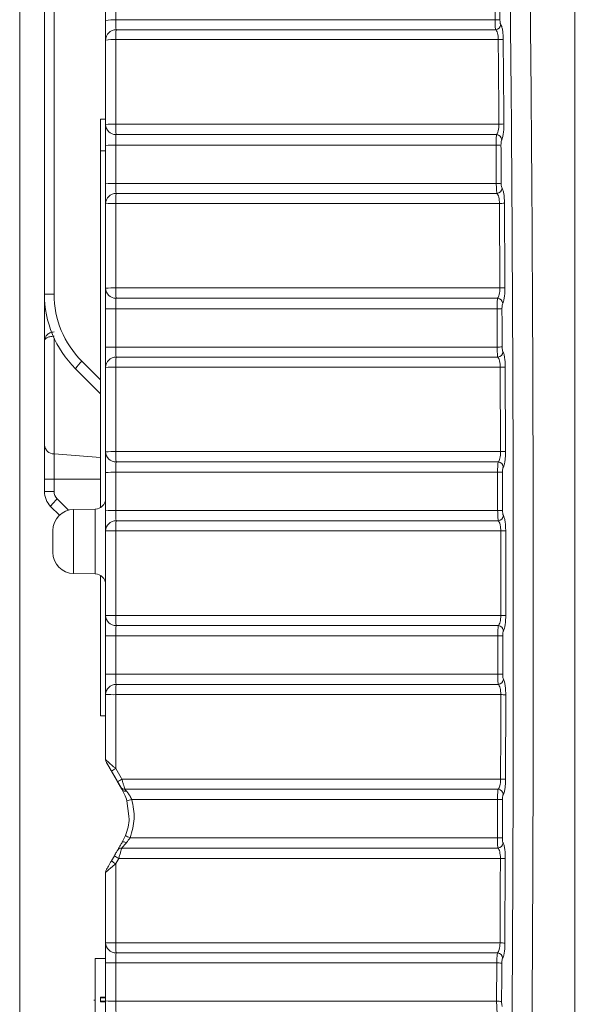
# Model space of a CAD drawing. Header units: millimetres. Extents: x 0 to 594, y 0 to 420.
# Tile 8 of 71: x 69 to 96, y 192 to 239. Entities that reach past the tile are written whole.
import ezdxf

# ---------------------------------------------------------------- set-up
doc = ezdxf.new("R2010")
doc.units = ezdxf.units.MM
doc.styles.add('SLDTEXTSTYLE1', font='TXT', dxfattribs={"width": 0.605})
doc.dimstyles.new('SLDDIMSTYLE4', dxfattribs={"dimtxt": 2.568319, "dimasz": 3.3, "dimexe": 0, "dimexo": 0.0625, "dimgap": 0.64208, "dimtad": 1, "dimdec": 0, "dimlfac": 2, "dimrnd": 1e-09, "dimzin": 12, "dimdsep": 46, "dimtxsty": 'SLDTEXTSTYLE1', "dimsah": 1, "dimcen": 0.09, "dimadec": 0, "dimazin": 3, "dimtfac": 1, "dimtdec": 1, "dimtofl": 0, "dimtmove": 0, "dimatfit": 3, "dimfxl": 0, "dimfrac": 2, "dimtolj": 1, "dimtzin": 12, "dimarcsym": 0})
doc.dimstyles.new('SLDDIMSTYLE5', dxfattribs={"dimtxt": 2.568319, "dimasz": 3.3, "dimexe": 0, "dimexo": 0.0625, "dimgap": 0.64208, "dimtad": 1, "dimdec": 3, "dimlfac": 2, "dimrnd": 1e-09, "dimzin": 12, "dimdsep": 46, "dimtxsty": 'SLDTEXTSTYLE1', "dimsah": 1, "dimcen": 0.09, "dimadec": 0, "dimazin": 3, "dimtfac": 1, "dimtdec": 1, "dimtofl": 0, "dimtmove": 0, "dimatfit": 3, "dimfxl": 0, "dimfrac": 2, "dimtolj": 1, "dimtzin": 12, "dimarcsym": 0})

# ---------------------------------------------------------------- blocks, each defined once
blk = doc.blocks.new('*D21')
at = {"color": 7, "linetype": 'Continuous', "lineweight": 0}
for p, q in [((68.891, 242.221), (68.891, 99.328)), ((139.624, 193.305), (139.624, 99.328)), ((101.073, 104.86), (100.485, 104.86)), ((100.485, 104.86), (100.485, 100.916)), ((107.442, 104.86), (108.03, 104.86)), ((108.03, 104.86), (108.03, 100.916)), ((100.485, 100.916), (101.073, 100.916)), ((108.03, 100.916), (107.442, 100.916)), ((139.624, 100.328), (68.891, 100.328))]:
    blk.add_line(p, q, dxfattribs=at)
for points in [[(68.891, 100.328), (72.191, 99.828), (72.191, 100.828)], [(139.624, 100.328), (136.324, 100.828), (136.324, 99.828)]]:
    blk.add_solid(points, dxfattribs=at)
at = {"color": 7, "linetype": 'Continuous', "lineweight": 0, "char_height": 2.6458, "attachment_point": 1, "style": 'SLDTEXTSTYLE1'}
for s, insert in [('142', (100.142, 108.859, 0.05)), ('5,6', (101.808, 104.326, 0.05))]:
    blk.add_mtext(s, dxfattribs=dict(at, insert=insert))
blk = doc.blocks.new('*D23')
at = {"color": 7, "linetype": 'Continuous', "lineweight": 0}
for p, q in [((127.124, 206.806), (127.124, 114.735)), ((68.891, 141.571), (68.891, 114.735)), ((94.823, 120.267), (94.235, 120.267)), ((94.235, 120.267), (94.235, 116.323)), ((101.192, 120.267), (101.78, 120.267)), ((101.78, 120.267), (101.78, 116.323)), ((94.235, 116.323), (94.823, 116.323)), ((101.78, 116.323), (101.192, 116.323)), ((127.124, 115.735), (68.891, 115.735))]:
    blk.add_line(p, q, dxfattribs=at)
for points in [[(68.891, 115.735), (72.191, 115.235), (72.191, 116.235)], [(127.124, 115.735), (123.824, 116.235), (123.824, 115.235)]]:
    blk.add_solid(points, dxfattribs=at)
at = {"color": 7, "linetype": 'Continuous', "lineweight": 0, "char_height": 2.6458, "attachment_point": 1, "style": 'SLDTEXTSTYLE1'}
for s, insert in [('116,5', (92.422, 124.266, 0.05)), ('4,6', (95.558, 119.733, 0.05))]:
    blk.add_mtext(s, dxfattribs=dict(at, insert=insert))

msp = doc.modelspace()

# ---------------------------------------------------------------- linework, layer by layer
at = {"color": 8, "linetype": 'Continuous', "lineweight": 0}
for p, q in [((95.286, 151.54558), (95.286, 251.20055)), ((70.52709, 241.71797), (70.52709, 225.56313)), ((73.45763, 240.40764), (73.45763, 238.58586)), ((91.49023, 238.58588), (91.47322, 240.40765)), ((91.70868, 240.42028), (91.72568, 238.59774)), ((73.45763, 237.65115), (73.45763, 233.6358)), ((73.45763, 232.63691), (73.45763, 230.81642)), ((73.45763, 229.87141), (73.45763, 225.85607)), ((91.72516, 225.85605), (91.70213, 229.87139)), ((73.45763, 224.86639), (73.45763, 223.0468)), ((70.52709, 223.46978), (70.52709, 217.96875)), ((71.84906, 222.3716), (72.72725, 221.49342)), ((73.45763, 222.09168), (73.45763, 218.07633)), ((91.755, 218.07632), (91.74204, 222.09166)), ((91.97731, 222.09666), (91.99029, 218.07965)), ((70.52709, 217.96875), (72.72725, 217.80508)), ((70.52709, 217.96875), (70.52709, 216.77689)), ((73.45763, 217.09608), (73.45763, 215.27699)), ((91.61541, 215.27699), (91.61185, 217.09609)), ((91.84723, 217.099), (91.85077, 215.27915)), ((72.72725, 216.7769), (70.52709, 216.77689)), ((70.52709, 216.77689), (70.52709, 216.18772)), ((70.67397, 215.83311), (71.2128, 215.29429)), ((71.456, 215.32861), (71.456, 212.28521)), ((72.48525, 212.26724), (72.48525, 215.34658)), ((73.45763, 214.31194), (73.45763, 210.29659)), ((91.76533, 210.29659), (91.76245, 214.31194)), ((91.99771, 214.3137), (92.00061, 210.29668)), ((91.76533, 210.29659), (92.00061, 210.29668)), ((73.45763, 209.32597), (73.45763, 207.50698)), ((91.61866, 207.50698), (91.61963, 209.32597)), ((73.45763, 206.53221), (73.45763, 203.02266)), ((91.99858, 206.53073), (91.99135, 202.51372)), ((73.01159, 203.3156), (73.01159, 203.31556)), ((73.01159, 203.31556), (73.01159, 203.31551)), ((73.54331, 202.39464), (73.25141, 202.90023)), ((73.75865, 202.02162), (73.75865, 202.02167)), ((73.75865, 202.02158), (73.75865, 202.02162)), ((74.07801, 200.76587), (73.98908, 201.48763)), ((73.60022, 198.75247), (73.45763, 198.5054)), ((73.45763, 198.5054), (73.45763, 194.73712)), ((91.97986, 198.74777), (91.96259, 194.73075)), ((73.45763, 193.78632), (73.45763, 191.96638)), ((91.56728, 191.96638), (91.57726, 193.78631))]:
    msp.add_line(p, q, dxfattribs=at)
at = {"color": 7, "linetype": 'Continuous', "lineweight": 15}
for p, q in [((70.0693, 225.56313), (70.0693, 241.70799)), ((72.97801, 238.5621), (72.97801, 240.38236)), ((72.97801, 233.61617), (72.97801, 237.62816)), ((72.72725, 232.36241), (72.72725, 233.86691)), ((72.72725, 233.86691), (72.97801, 233.86691)), ((72.97801, 230.79913), (72.97801, 232.61811)), ((72.72725, 232.36241), (72.97801, 232.36241)), ((72.72725, 232.36241), (72.97801, 232.36241)), ((72.72725, 232.36241), (72.72725, 232.36241)), ((72.72725, 215.41369), (72.72725, 232.36241)), ((72.97801, 225.84292), (72.97801, 229.85492)), ((70.0693, 223.34803), (70.0693, 225.56312)), ((72.97801, 223.03599), (72.97801, 224.85407)), ((70.0693, 218.39355), (70.0693, 223.34803)), ((72.72725, 220.8279), (71.53817, 222.01699)), ((71.53817, 222.01699), (71.53817, 222.01699)), ((71.53817, 222.01699), (72.72725, 220.8279)), ((72.72725, 220.82789), (71.53817, 222.01698)), ((71.53817, 222.01698), (71.53817, 222.01698)), ((72.72725, 220.82789), (71.53817, 222.01698)), ((71.53817, 222.01698), (71.53817, 222.01698)), ((72.97801, 218.06967), (72.97801, 222.08167)), ((70.0693, 216.7769), (70.0693, 218.39355)), ((72.97801, 215.27266), (72.97801, 217.09023)), ((70.0693, 216.18772), (70.0693, 216.7769)), ((70.78573, 215.05583), (70.36308, 215.47849)), ((70.36308, 215.47849), (70.36308, 215.47849)), ((70.36308, 215.47849), (70.78573, 215.05583)), ((70.78573, 215.05582), (70.36308, 215.47847)), ((70.36308, 215.47847), (70.36308, 215.47847)), ((70.36308, 215.47847), (70.78572, 215.05582)), ((72.48525, 215.34658), (71.456, 215.32861)), ((70.4705, 213.28806), (70.4705, 214.32577)), ((72.97801, 210.29642), (72.97801, 214.30842)), ((71.456, 212.28521), (72.48525, 212.26724)), ((71.456, 212.2852), (72.48525, 212.26723)), ((72.72725, 205.53216), (72.72725, 212.20013)), ((72.97801, 207.50913), (72.97801, 209.3266)), ((72.97801, 203.44097), (72.97801, 206.53517)), ((72.72725, 205.53216), (72.97801, 205.53216)), ((72.72725, 205.53216), (72.97801, 205.53216)), ((72.72725, 205.53216), (72.72725, 205.53216)), ((72.97801, 203.44093), (72.97801, 203.44097)), ((73.01159, 203.31556), (73.75865, 202.02162)), ((73.75865, 202.02162), (73.01159, 203.31556)), ((73.25141, 202.90015), (73.75865, 202.02158)), ((73.25141, 198.6356), (73.394, 198.88257)), ((72.97801, 194.74992), (72.97801, 198.09486)), ((72.47651, 193.99827), (72.97801, 193.99827)), ((72.47651, 180.87756), (72.47651, 193.99827)), ((72.97801, 191.98149), (72.97801, 193.79991)), ((72.47651, 192.01183), (72.41382, 192.01183)), ((72.72725, 192.15883), (72.97801, 192.15883)), ((72.72725, 192.15883), (72.72725, 192.12366)), ((72.72725, 192.12366), (72.97801, 192.12366)), ((72.72725, 192.12366), (72.72725, 191.96745)), ((72.72725, 191.96745), (72.97801, 191.96745)), ((72.72725, 191.96745), (72.72725, 191.93379)), ((72.72725, 191.93379), (72.97801, 191.93379))]:
    msp.add_line(p, q, dxfattribs=at)
at = {"color": 8, "linetype": 'Continuous', "lineweight": 0, "flags": 128}
for points in [[(73.45763, 238.58586), (74.98187, 238.58586), (82.99737, 238.58587), (90.35275, 238.58588), (91.49023, 238.58588)], [(91.51955, 238.11889), (90.76271, 238.11889), (86.75453, 238.11889), (73.47499, 238.1189)], [(91.64289, 237.65112), (90.83904, 237.65112), (86.83087, 237.65113), (73.45763, 237.65115)], [(73.45763, 233.6358), (73.98005, 233.6358), (77.98822, 233.63579), (91.67586, 233.63578)], [(73.47319, 233.13594), (73.98005, 233.13594), (77.98822, 233.13594), (91.56494, 233.13593)], [(91.53852, 232.63692), (89.73311, 232.63692), (81.7176, 232.63692), (74.33862, 232.63691), (73.45763, 232.63691)], [(73.45763, 230.81642), (74.98188, 230.81642), (82.99738, 230.81643), (90.38228, 230.81643), (91.55107, 230.81643)], [(91.58014, 230.34431), (90.82256, 230.3443), (86.81439, 230.34431), (73.47472, 230.34431)], [(91.70213, 229.87139), (90.8981, 229.87139), (86.88992, 229.8714), (73.45763, 229.87141)], [(70.52709, 225.56313), (70.43573, 225.56313), (70.34899, 225.56313), (70.26987, 225.56313), (70.20106, 225.56313), (70.14492, 225.56313), (70.10339, 225.56313), (70.0779, 225.56313), (70.0693, 225.56313)], [(73.45763, 225.85607), (73.98005, 225.85607), (77.98822, 225.85606), (91.72516, 225.85605)], [(73.47347, 225.36082), (73.98005, 225.36082), (77.98822, 225.36082), (91.61182, 225.36081)], [(91.58479, 224.8664), (89.77923, 224.8664), (81.76372, 224.8664), (74.36253, 224.8664), (73.45763, 224.86639)], [(73.45763, 223.0468), (74.98188, 223.0468), (82.9974, 223.0468), (90.40231, 223.0468), (91.59285, 223.0468)], [(91.62158, 222.56963), (90.86329, 222.56963), (86.8551, 222.56963), (73.47445, 222.56963)], [(91.74204, 222.09166), (90.93788, 222.09166), (86.9297, 222.09167), (73.45763, 222.09168)], [(73.45763, 218.07633), (73.98005, 218.07633), (77.98822, 218.07633), (91.755, 218.07632)], [(73.47375, 217.5858), (73.98005, 217.5858), (77.98822, 217.5858), (91.63945, 217.5858)], [(91.61185, 217.09609), (89.80622, 217.09609), (81.79069, 217.09608), (74.37688, 217.09608), (73.45763, 217.09608)], [(70.52709, 216.77689), (70.43573, 216.7769), (70.34899, 216.77689), (70.26987, 216.7769), (70.20106, 216.77689), (70.14492, 216.77689), (70.10339, 216.77689), (70.0779, 216.77689), (70.0693, 216.7769)], [(70.52709, 216.18772), (70.43573, 216.18772), (70.34899, 216.18772), (70.26987, 216.18772), (70.20106, 216.18772), (70.14492, 216.18772), (70.10339, 216.18772), (70.0779, 216.18772), (70.0693, 216.18772)], [(73.45763, 215.27699), (74.98188, 215.27698), (82.9974, 215.27699), (90.41272, 215.27699), (91.61541, 215.27699)], [(91.64374, 214.79487), (90.88472, 214.79487), (86.87653, 214.79487), (73.47419, 214.79487)], [(91.76245, 214.31194), (90.95822, 214.31194), (86.95005, 214.31194), (73.45763, 214.31194)], [(73.45763, 210.29659), (73.98005, 210.29659), (77.98822, 210.29659), (91.76533, 210.29659)], [(73.47402, 209.81088), (73.98005, 209.81088), (77.98822, 209.81088), (91.64772, 209.81088)], [(91.61963, 209.32597), (89.81396, 209.32597), (81.79844, 209.32597), (74.38162, 209.32597), (73.45763, 209.32597)], [(73.45763, 207.50698), (74.98188, 207.50698), (82.9974, 207.50698), (90.4135, 207.50698), (91.61866, 207.50698)], [(91.64654, 207.02), (90.88677, 207.02), (86.87858, 207.02), (73.4739, 207.02)], [(91.7633, 206.53221), (90.95907, 206.53221), (86.9509, 206.53221), (73.45763, 206.53221)], [(73.74953, 202.51686), (74.4748, 202.51686), (78.48297, 202.51686), (91.75608, 202.51687)], [(73.89666, 202.03605), (74.75239, 202.03605), (78.76057, 202.03605), (91.6366, 202.03606)], [(91.60809, 201.55604), (89.80246, 201.55604), (81.78693, 201.55605), (74.76702, 201.55605), (74.21835, 201.55605)], [(74.13615, 199.73678), (75.87664, 199.73678), (83.89217, 199.73678), (90.72256, 199.73678), (91.6026, 199.73678)], [(73.96604, 199.50191), (73.92998, 199.5166), (73.89516, 199.52787), (73.86248, 199.53543), (73.83281, 199.53907), (73.80699, 199.53871), (73.78565, 199.53434), (73.76939, 199.52608), (73.75865, 199.51417)], [(91.62995, 199.24504), (90.86944, 199.24504), (86.86125, 199.24504), (73.75041, 199.24504)], [(91.74459, 198.75248), (90.94042, 198.75248), (86.93224, 198.75248), (73.60022, 198.75247)], [(73.45763, 194.73712), (73.98005, 194.73712), (77.98822, 194.73713), (91.72729, 194.73714)], [(73.47457, 194.26132), (73.98005, 194.26132), (77.98822, 194.26133), (91.60616, 194.26133)], [(91.57726, 193.78631), (89.77173, 193.78631), (81.75622, 193.78632), (74.36218, 193.78632), (73.45763, 193.78632)], [(73.45763, 191.96638), (74.98188, 191.96638), (82.99738, 191.96638), (90.38615, 191.96638), (91.56728, 191.96638)]]:
    msp.add_lwpolyline(points, dxfattribs=at)
at = {"color": 8, "linetype": 'Continuous', "lineweight": 0}
for centre, radius, start, end in [((73.34149, 236.07781), 2.51074, 87.34872, 98.324066), ((91.51563, 240.42388), 1.83818, 269.208111, 276.56151), ((73.47408, 237.6228), 0.4961, 89.894392, 179.380305), ((77.60583, 237.73139), 4.14898, 174.640867, 181.108168), ((91.50644, 238.37603), 0.25748, 272.919186, 357.377576), ((73.3414, 235.06083), 2.59292, 87.430744, 98.056368), ((91.6679, 239.55743), 1.90648, 269.248373, 276.334281), ((73.34132, 230.60896), 3.02907, 87.799404, 96.88876), ((73.4688, 233.62683), 0.49091, 181.244605, 270.512107), ((78.63639, 233.5468), 5.17953, 179.015475, 184.549735), ((91.70084, 235.86524), 2.22961, 269.358254, 275.413869), ((91.54911, 232.87669), 0.25972, 4.223061, 86.505597), ((73.34134, 229.47735), 3.1617, 87.892053, 96.598761), ((91.56383, 234.95835), 2.32156, 269.375258, 275.192215), ((73.34133, 227.38065), 3.43774, 88.061296, 96.066746), ((91.57634, 233.34159), 2.52529, 269.426631, 274.773298), ((73.4734, 229.84888), 0.49543, 89.847159, 179.302109), ((77.76351, 229.95255), 4.30664, 174.780727, 181.079477), ((91.56649, 230.60183), 0.25789, 273.034342, 357.148061), ((73.34128, 226.27322), 3.60008, 88.148026, 95.791491), ((91.72712, 232.52241), 2.65114, 269.460035, 274.550165), ((75.04059, 225.56313), 4.5135, 180.000003, 225.000001), ((73.34124, 221.34766), 4.50991, 88.521125, 94.619632), ((73.46973, 225.85262), 0.49182, 181.130904, 270.435548), ((78.47613, 225.7687), 5.01926, 179.002643, 184.661182), ((91.75009, 229.18194), 3.32598, 269.570512, 273.626201), ((91.59626, 225.10181), 0.25947, 3.966816, 86.563012), ((73.3412, 220.05828), 4.80952, 88.612841, 94.33085), ((91.61009, 228.40374), 3.53742, 269.590191, 273.404635), ((73.34121, 217.56612), 5.48191, 88.7831, 93.798903), ((91.6181, 227.08123), 4.03451, 269.641417, 272.985484), ((91.60745, 222.82752), 0.25827, 273.13609, 356.914297), ((73.10348, 220.95824), 1.88975, 131.590333, 145.926334), ((73.47268, 222.07492), 0.49472, 89.794308, 179.218796), ((77.91508, 222.17406), 4.45821, 174.909436, 181.058771), ((73.34119, 216.17617), 5.91665, 88.87235, 93.519222), ((91.76696, 226.45785), 4.36625, 269.673006, 272.761445), ((70.52878, 218.42964), 0.46089, 184.491582, 269.790424), ((73.34114, 209.19671), 8.88038, 89.248379, 92.343562), ((73.47063, 218.07849), 0.4927, 181.025646, 270.363674), ((78.31145, 217.99034), 4.85458, 178.985013, 184.78008), ((91.7798, 224.64159), 6.56532, 269.783592, 271.837286), ((91.62421, 217.32706), 0.25919, 3.717063, 86.630894), ((73.34118, 206.97467), 10.12208, 89.340838, 92.056191), ((91.63702, 224.55621), 7.46017, 269.806657, 271.614633), ((71.02859, 216.18772), 0.5015, 180.000003, 225.000001), ((71.92921, 214.41902), 1.89084, 131.594342, 145.922025), ((73.34117, 201.60872), 13.66876, 89.511838, 91.522478), ((91.64062, 225.33853), 10.06157, 269.856433, 271.196803), ((73.47191, 214.30091), 0.49396, 89.735845, 179.129616), ((78.07094, 214.39554), 4.61407, 175.035088, 181.038114), ((91.62915, 215.05309), 0.25864, 273.232156, 356.674582), ((73.34119, 197.52984), 16.7825, 89.602482, 91.240026), ((91.78726, 226.72014), 12.40823, 269.885451, 270.971823), ((73.34074, -120.90861), 331.20522, 89.9797787, 90.0627497), ((73.47144, 210.30437), 0.4935, 180.923644, 270.299271), ((78.16656, 210.21237), 4.70969, 178.975303, 184.890297), ((91.63287, 209.55244), 0.25886, 3.469564, 86.713116), ((73.34098, 302.88642), 93.56053, 269.7777197, 270.0714383), ((91.64452, 139.98692), 69.33905, 89.8260825, 90.020567), ((73.34109, 235.0379), 27.53117, 269.244362, 270.242542), ((91.6439, 187.23124), 20.27576, 89.406208, 90.071316), ((91.63152, 207.27857), 0.259, 273.323283, 356.425012), ((73.47111, 206.52683), 0.49317, 89.675607, 179.032015), ((78.23121, 206.61714), 4.77434, 175.159547, 181.019278), ((73.34112, 226.50879), 19.97692, 268.958495, 270.334162), ((91.78813, 191.76063), 14.7716, 89.183685, 90.09629), ((75.93715, 198.61142), 5.06034, 119.33997, 122.055624), ((76.40794, 197.79638), 5.41757, 119.386736, 121.922155), ((73.88888, 202.27575), 0.23983, 210.444003, 271.860446), ((91.78093, 195.586), 6.93091, 88.260279, 90.20549), ((73.91595, 202.13274), 0.19256, 215.225835, 286.044514), ((91.62221, 201.77798), 0.25848, 3.220126, 86.808808), ((58.21368, 254.77015), 55.56879, 286.49248, 286.739176), ((91.63333, 195.42546), 6.13064, 88.035797, 90.235848), ((74.77432, 201.48676), 1.86271, 242.505035, 249.964469), ((91.62784, 194.68267), 5.05418, 87.617141, 90.286158), ((91.6146, 199.50387), 0.25928, 273.394798, 356.182537), ((74.34193, 200.15663), 1.58802, 233.350084, 242.156005), ((73.7402, 199.00828), 0.23698, 87.531816, 149.416223), ((74.19192, 199.89679), 1.57326, 233.287239, 242.17791), ((91.76946, 194.12316), 4.62938, 87.395075, 90.307858), ((73.34123, 199.36995), 4.63429, 265.504723, 271.439283), ((73.47299, 194.75634), 0.49502, 180.743872, 270.183731), ((77.85059, 194.65535), 4.39372, 178.933602, 185.145152), ((91.75216, 191.31688), 3.42035, 86.472802, 90.416718), ((91.59223, 194.0036), 0.25811, 2.984285, 86.906254), ((73.34124, 198.14997), 4.3652, 265.226874, 271.527914), ((91.60255, 190.57672), 3.20969, 86.246749, 90.451421), ((73.34127, 195.89405), 3.92939, 264.695587, 271.696966), ((91.59257, 189.0786), 2.88789, 85.827913, 90.501821)]:
    msp.add_arc(centre, radius, start, end, dxfattribs=at)
at = {"color": 7, "linetype": 'Continuous', "lineweight": 15}
for centre, radius, start, end in [((75.0843, 225.56313), 5.015, 180.000003, 225.000001), ((71.0723, 216.18772), 1.003, 180.000001, 225.000001), ((72.4765, 215.848), 0.5015, 271, 0), ((71.4735, 214.32577), 1.003, 91, 180), ((71.4735, 213.28806), 1.003, 180, 269), ((72.4765, 211.76582), 0.5015, 0, 89), ((73.22875, 203.44097), 0.25075, 180, 210), ((73.22875, 203.44093), 0.25075, 180, 210), ((73.22875, 198.09486), 0.25075, 150, 180)]:
    msp.add_arc(centre, radius, start, end, dxfattribs=at)
at = {"color": 8, "linetype": 'Continuous', "lineweight": 0}
for points, knots in [([(91.80653, 151.73161), (92.11495, 168.26637), (92.29998, 184.81158), (92.39538, 217.92276), (92.30575, 234.48875), (92.08475, 251.0652)], [0, 0, 0, 0, 0.5, 0.5, 1, 1, 1, 1]), ([(93.03437, 251.13326), (93.09914, 245.62879), (93.22867, 234.61877), (93.31215, 218.07639), (93.31289, 201.49021), (93.21843, 184.87151), (93.04127, 168.23024), (92.85165, 157.16618), (92.75685, 151.63471)], [0, 0, 0, 0, 0.16606002, 0.3321527, 0.4982126, 0.66546382, 0.83274852, 1, 1, 1, 1]), ([(73.45763, 238.58586), (73.45786, 238.47481), (73.4597, 238.36869), (73.46597, 238.20014), (73.47025, 238.14173), (73.47499, 238.11889)], [0, 0, 0, 0, 0.5, 0.5, 1, 1, 1, 1]), ([(91.51955, 238.11889), (91.5155, 238.13624), (91.50738, 238.17107), (91.49784, 238.28977), (91.49172, 238.43354), (91.49069, 238.53816), (91.49023, 238.58588)], [0, 0, 0, 0, 0.26066803, 0.52306641, 0.78248504, 1, 1, 1, 1]), ([(91.72568, 238.59774), (91.72628, 238.57387), (91.72761, 238.52142), (91.73554, 238.44945), (91.74795, 238.39023), (91.75842, 238.37291), (91.76365, 238.36425)], [0, 0, 0, 0, 0.21578688, 0.47416287, 0.73719983, 1, 1, 1, 1]), ([(91.64289, 237.65112), (91.64126, 237.76522), (91.62727, 237.87399), (91.58221, 238.0407), (91.55215, 238.09666), (91.51955, 238.11889)], [0, 0, 0, 0, 0.5, 0.5, 1, 1, 1, 1]), ([(91.76365, 238.36425), (91.77939, 238.33827), (91.81089, 238.28629), (91.84829, 238.10854), (91.87244, 237.89229), (91.87642, 237.73454), (91.87824, 237.66259)], [0, 0, 0, 0, 0.26257554, 0.52537318, 0.78353077, 1, 1, 1, 1]), ([(91.56494, 233.13593), (91.58086, 233.15681), (91.61233, 233.1981), (91.64871, 233.31907), (91.67289, 233.46906), (91.67487, 233.58031), (91.67586, 233.63578)], [0, 0, 0, 0, 0.25728669, 0.5087614, 0.75508931, 1, 1, 1, 1]), ([(91.9112, 233.64558), (91.91028, 233.56247), (91.90845, 233.39627), (91.88611, 233.17164), (91.85236, 232.98971), (91.82294, 232.92725), (91.80813, 232.89582)], [0, 0, 0, 0, 0.24795357, 0.4957902, 0.74623535, 1, 1, 1, 1]), ([(73.47319, 233.13594), (73.4709, 233.11438), (73.46631, 233.07127), (73.46117, 232.94523), (73.45797, 232.7953), (73.45774, 232.68781), (73.45763, 232.63691)], [0, 0, 0, 0, 0.25680536, 0.51339027, 0.76958202, 1, 1, 1, 1]), ([(91.53852, 232.63692), (91.53876, 232.69231), (91.53923, 232.80287), (91.54495, 232.9524), (91.55356, 233.0734), (91.56115, 233.11508), (91.56494, 233.13593)], [0, 0, 0, 0, 0.25015679, 0.49930502, 0.7495192, 1, 1, 1, 1]), ([(91.80813, 232.89582), (91.80323, 232.88542), (91.79347, 232.86469), (91.78226, 232.80427), (91.77487, 232.72943), (91.77424, 232.67402), (91.77393, 232.64631)], [0, 0, 0, 0, 0.25256902, 0.503391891, 0.751638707, 1, 1, 1, 1]), ([(73.45763, 230.81642), (73.45779, 230.70528), (73.45957, 230.59859), (73.46575, 230.42817), (73.47, 230.36851), (73.47472, 230.34431)], [0, 0, 0, 0, 0.5, 0.5, 1, 1, 1, 1]), ([(91.58014, 230.34431), (91.57608, 230.36234), (91.56794, 230.39852), (91.55844, 230.51874), (91.55242, 230.6636), (91.55149, 230.7685), (91.55107, 230.81643)], [0, 0, 0, 0, 0.26048077, 0.52271905, 0.78190558, 1, 1, 1, 1]), ([(91.78648, 230.82506), (91.78685, 230.76892), (91.79088, 230.71486), (91.8045, 230.63021), (91.81379, 230.60096), (91.82406, 230.589)], [0, 0, 0, 0, 0.5, 0.5, 1, 1, 1, 1]), ([(91.70213, 229.87139), (91.70035, 229.91963), (91.69643, 230.02556), (91.67072, 230.17108), (91.63071, 230.2907), (91.59704, 230.32639), (91.58014, 230.34431)], [0, 0, 0, 0, 0.21413911, 0.47030074, 0.73401212, 1, 1, 1, 1]), ([(91.82406, 230.589), (91.83948, 230.57104), (91.85399, 230.54072), (91.88118, 230.4551), (91.89324, 230.40157), (91.92414, 230.21075), (91.93637, 230.04829), (91.93744, 229.87963)], [0, 0, 0, 0, 0.25, 0.25, 0.5, 0.5, 1, 1, 1, 1]), ([(91.61182, 225.36081), (91.62787, 225.38102), (91.65962, 225.42098), (91.69662, 225.54043), (91.72149, 225.68939), (91.72394, 225.80061), (91.72516, 225.85605)], [0, 0, 0, 0, 0.257346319, 0.508924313, 0.755196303, 1, 1, 1, 1]), ([(91.96045, 225.86261), (91.96088, 225.77835), (91.95861, 225.69605), (91.94877, 225.53581), (91.94145, 225.46212), (91.92223, 225.32812), (91.91079, 225.27112), (91.88452, 225.17711), (91.87032, 225.1424), (91.85511, 225.11976)], [0, 0, 0, 0, 0.25, 0.25, 0.5, 0.5, 0.75, 0.75, 1, 1, 1, 1]), ([(73.47347, 225.36082), (73.46883, 225.3303), (73.46474, 225.26523), (73.45902, 225.0869), (73.45751, 224.97756), (73.45763, 224.86639)], [0, 0, 0, 0, 0.5, 0.5, 1, 1, 1, 1]), ([(91.58478, 224.8664), (91.58458, 224.97771), (91.58714, 225.08672), (91.59693, 225.26553), (91.60389, 225.33035), (91.61182, 225.36081)], [0, 0, 0, 0, 0.5, 0.5, 1, 1, 1, 1]), ([(91.85511, 225.11976), (91.84497, 225.10469), (91.83601, 225.07272), (91.82328, 224.98354), (91.8199, 224.92866), (91.82017, 224.87256)], [0, 0, 0, 0, 0.5, 0.5, 1, 1, 1, 1]), ([(70.52709, 223.76149), (70.45417, 223.75658), (70.38568, 223.7395), (70.26748, 223.68796), (70.21808, 223.65364), (70.14182, 223.57684), (70.11389, 223.53341), (70.07788, 223.44337), (70.0693, 223.39695), (70.0693, 223.34803)], [0, 0, 0, 0, 0.25, 0.25, 0.5, 0.5, 0.75, 0.75, 1, 1, 1, 1]), ([(70.52709, 223.55863), (70.45477, 223.55613), (70.38654, 223.54749), (70.2682, 223.52121), (70.21846, 223.50364), (70.14176, 223.46432), (70.11371, 223.44209), (70.07775, 223.39624), (70.0693, 223.3727), (70.0693, 223.34803)], [0, 0, 0, 0, 0.25, 0.25, 0.5, 0.5, 0.75, 0.75, 1, 1, 1, 1]), ([(73.45763, 223.0468), (73.45773, 222.9356), (73.45945, 222.82837), (73.46553, 222.65611), (73.46975, 222.5952), (73.47445, 222.56963)], [0, 0, 0, 0, 0.5, 0.5, 1, 1, 1, 1]), ([(91.62158, 222.56963), (91.61355, 222.59516), (91.60636, 222.65577), (91.59599, 222.82745), (91.59303, 222.93544), (91.59285, 223.0468)], [0, 0, 0, 0, 0.5, 0.5, 1, 1, 1, 1]), ([(91.82823, 223.0522), (91.82846, 222.99603), (91.83237, 222.94169), (91.84583, 222.85611), (91.85508, 222.82625), (91.86535, 222.81361)], [0, 0, 0, 0, 0.5, 0.5, 1, 1, 1, 1]), ([(91.86535, 222.81361), (91.88077, 222.79464), (91.89525, 222.76337), (91.92231, 222.67595), (91.93428, 222.62161), (91.96481, 222.42869), (91.97666, 222.26539), (91.97732, 222.09666)], [0, 0, 0, 0, 0.25, 0.25, 0.5, 0.5, 1, 1, 1, 1]), ([(91.74204, 222.09166), (91.74043, 222.1401), (91.73691, 222.24626), (91.7117, 222.39287), (91.67206, 222.51403), (91.63845, 222.55104), (91.62158, 222.56963)], [0, 0, 0, 0, 0.21472455, 0.47063109, 0.7341516, 1, 1, 1, 1]), ([(91.63945, 217.5858), (91.6556, 217.60532), (91.68757, 217.64395), (91.72512, 217.76183), (91.75066, 217.90975), (91.75356, 218.02091), (91.755, 218.07632)], [0, 0, 0, 0, 0.25727065, 0.50897937, 0.75525422, 1, 1, 1, 1]), ([(91.99029, 218.07965), (91.98895, 217.99663), (91.98628, 217.83063), (91.96266, 217.60902), (91.92781, 217.4317), (91.8979, 217.37326), (91.88286, 217.34386)], [0, 0, 0, 0, 0.24790145, 0.49567299, 0.7462799, 1, 1, 1, 1]), ([(73.47375, 217.5858), (73.46909, 217.55667), (73.46497, 217.49282), (73.45914, 217.31619), (73.45757, 217.2073), (73.45763, 217.09608)], [0, 0, 0, 0, 0.5, 0.5, 1, 1, 1, 1]), ([(91.61185, 217.09609), (91.61219, 217.15141), (91.61289, 217.26181), (91.61894, 217.40933), (91.62786, 217.5273), (91.63558, 217.56629), (91.63945, 217.5858)], [0, 0, 0, 0, 0.250169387, 0.499241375, 0.749564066, 1, 1, 1, 1]), ([(91.88286, 217.34386), (91.87787, 217.33413), (91.86794, 217.31474), (91.8564, 217.25585), (91.84856, 217.18203), (91.84767, 217.12668), (91.84723, 217.099)], [0, 0, 0, 0, 0.2525596, 0.50352206, 0.7516977, 1, 1, 1, 1]), ([(73.45763, 215.27699), (73.45767, 215.16576), (73.45933, 215.05802), (73.46531, 214.88396), (73.46949, 214.82181), (73.47418, 214.79487)], [0, 0, 0, 0, 0.5, 0.5, 1, 1, 1, 1]), ([(91.64374, 214.79487), (91.6397, 214.81425), (91.63161, 214.85315), (91.62229, 214.97639), (91.61647, 215.12332), (91.61574, 215.22867), (91.61541, 215.27699)], [0, 0, 0, 0, 0.26012838, 0.5220825, 0.78083196, 1, 1, 1, 1]), ([(91.85077, 215.27915), (91.85121, 215.25498), (91.85215, 215.20217), (91.85968, 215.12861), (91.87173, 215.0671), (91.88215, 215.04775), (91.88736, 215.03809)], [0, 0, 0, 0, 0.21746572, 0.47514733, 0.73768922, 1, 1, 1, 1]), ([(91.76245, 214.31194), (91.76104, 214.36055), (91.75794, 214.4669), (91.73325, 214.61457), (91.69403, 214.73725), (91.66055, 214.7756), (91.64374, 214.79487)], [0, 0, 0, 0, 0.2152942, 0.47096692, 0.73430265, 1, 1, 1, 1]), ([(91.88736, 215.03809), (91.90301, 215.00908), (91.93434, 214.95103), (91.97074, 214.76642), (91.99357, 214.54537), (91.99641, 214.38655), (91.99771, 214.3137)], [0, 0, 0, 0, 0.26206658, 0.52437146, 0.7818199, 1, 1, 1, 1]), ([(91.64771, 209.81088), (91.68022, 209.83784), (91.70975, 209.89799), (91.75297, 210.07224), (91.76534, 210.18247), (91.76533, 210.29659)], [0, 0, 0, 0, 0.5, 0.5, 1, 1, 1, 1]), ([(92.00061, 210.29668), (91.99905, 210.21372), (91.99595, 210.04785), (91.97176, 209.82779), (91.93643, 209.65288), (91.90637, 209.59647), (91.89126, 209.56811)], [0, 0, 0, 0, 0.24794568, 0.49575471, 0.74650724, 1, 1, 1, 1]), ([(73.47402, 209.81088), (73.4717, 209.79139), (73.46705, 209.75244), (73.4617, 209.63113), (73.45825, 209.48411), (73.45783, 209.37682), (73.45763, 209.32597)], [0, 0, 0, 0, 0.25671238, 0.51320379, 0.76930348, 1, 1, 1, 1]), ([(91.61963, 209.32597), (91.62003, 209.38125), (91.62083, 209.49155), (91.62704, 209.63806), (91.63608, 209.75443), (91.64384, 209.79207), (91.64772, 209.81088)], [0, 0, 0, 0, 0.25023901, 0.49933797, 0.74977919, 1, 1, 1, 1]), ([(91.89126, 209.56811), (91.88626, 209.55872), (91.87628, 209.54), (91.86457, 209.48192), (91.85656, 209.40861), (91.85551, 209.35331), (91.85499, 209.32565)], [0, 0, 0, 0, 0.25233636, 0.50344638, 0.75165289, 1, 1, 1, 1]), ([(73.45763, 207.50698), (73.45786, 207.45055), (73.45831, 207.33765), (73.46207, 207.18804), (73.46738, 207.07411), (73.4718, 207.03745), (73.4739, 207.02)], [0, 0, 0, 0, 0.25564379, 0.51143198, 0.76756071, 1, 1, 1, 1]), ([(91.64654, 207.02), (91.63854, 207.04829), (91.63146, 207.11136), (91.62139, 207.28661), (91.61863, 207.3956), (91.61866, 207.50698)], [0, 0, 0, 0, 0.5, 0.5, 1, 1, 1, 1]), ([(91.85402, 207.50591), (91.85398, 207.44975), (91.85763, 207.39489), (91.87068, 207.30751), (91.8798, 207.27641), (91.89002, 207.26242)], [0, 0, 0, 0, 0.5, 0.5, 1, 1, 1, 1]), ([(91.89002, 207.26242), (91.9056, 207.23239), (91.93676, 207.17231), (91.97268, 206.98545), (91.99498, 206.76291), (91.99745, 206.60383), (91.99858, 206.53073)], [0, 0, 0, 0, 0.26191049, 0.52405478, 0.78130339, 1, 1, 1, 1]), ([(91.7633, 206.53221), (91.76351, 206.64631), (91.75121, 206.7574), (91.70843, 206.93163), (91.679, 206.99246), (91.64654, 207.02)], [0, 0, 0, 0, 0.5, 0.5, 1, 1, 1, 1]), ([(72.97801, 203.44097), (72.97956, 203.43946), (72.9829, 203.43622), (73.01396, 203.40872), (73.08486, 203.34663), (73.21968, 203.22914), (73.35766, 203.10931), (73.44095, 203.03712), (73.45763, 203.02266)], [0, 0, 0, 0, 0.10036468, 0.21526848, 0.37301038, 0.62634885, 0.92517949, 1, 1, 1, 1]), ([(73.45763, 203.02266), (73.54118, 202.87789), (73.62473, 202.73311), (73.70828, 202.58834), (73.72203, 202.56451), (73.73578, 202.54068), (73.74953, 202.51686)], [0, 0, 0, 0, 0.00100300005, 0.00100300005, 0.00100300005, 0.00116806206, 0.00116806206, 0.00116806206, 0.00116806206]), ([(73.68212, 202.15423), (73.67973, 202.15836), (73.67198, 202.17178), (73.64444, 202.21949), (73.59767, 202.3005), (73.56141, 202.36329), (73.54331, 202.39464)], [0, 0, 0, 0, 0.12121283, 0.39363681, 0.69733314, 1, 1, 1, 1]), ([(73.74953, 202.51686), (73.76532, 202.46222), (73.78084, 202.40918), (73.81133, 202.30625), (73.82592, 202.25772), (73.85229, 202.17144), (73.86431, 202.13298), (73.88377, 202.07259), (73.89155, 202.04958), (73.89666, 202.03605)], [0, 0, 0, 0, 0.25, 0.25, 0.5, 0.5, 0.75, 0.75, 1, 1, 1, 1]), ([(91.6366, 202.03606), (91.6692, 202.06168), (91.69893, 202.12061), (91.74282, 202.29302), (91.75563, 202.4027), (91.75608, 202.51687)], [0, 0, 0, 0, 0.5, 0.5, 1, 1, 1, 1]), ([(91.99135, 202.51372), (91.9896, 202.43083), (91.9861, 202.2651), (91.96132, 202.04662), (91.9256, 201.87417), (91.89543, 201.8198), (91.88028, 201.7925)], [0, 0, 0, 0, 0.24803538, 0.4959287, 0.74686327, 1, 1, 1, 1]), ([(73.96917, 201.94767), (74.00227, 201.9065), (74.06856, 201.82405), (74.15823, 201.68233), (74.20274, 201.58884), (74.21835, 201.55605)], [0, 0, 0, 0, 0.39305786, 0.78710371, 1, 1, 1, 1]), ([(91.60809, 201.55604), (91.60821, 201.66741), (91.61108, 201.77501), (91.62141, 201.9486), (91.62857, 202.00975), (91.6366, 202.03606)], [0, 0, 0, 0, 0.5, 0.5, 1, 1, 1, 1]), ([(91.88028, 201.7925), (91.87527, 201.78347), (91.86526, 201.76542), (91.85342, 201.70816), (91.84522, 201.63538), (91.84405, 201.58013), (91.84346, 201.55249)], [0, 0, 0, 0, 0.251991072, 0.503273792, 0.751564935, 1, 1, 1, 1]), ([(74.21835, 201.55605), (74.28189, 201.24862), (74.40872, 200.63505), (74.22688, 200.03579), (74.13615, 199.73678)], [0, 0, 0, 0, 0.50104799, 1, 1, 1, 1]), ([(91.62996, 199.24504), (91.622, 199.27471), (91.61499, 199.33901), (91.60511, 199.51599), (91.60246, 199.62543), (91.6026, 199.73678)], [0, 0, 0, 0, 0.5, 0.5, 1, 1, 1, 1]), ([(91.83797, 199.73247), (91.83829, 199.70815), (91.83897, 199.65519), (91.84614, 199.58065), (91.85787, 199.51765), (91.86816, 199.49695), (91.8733, 199.4866)], [0, 0, 0, 0, 0.21844641, 0.47575766, 0.73800853, 1, 1, 1, 1]), ([(73.96604, 199.50191), (73.91802, 199.44575), (73.87324, 199.39304), (73.81632, 199.32533), (73.79944, 199.30511), (73.77059, 199.27018), (73.75863, 199.25548), (73.75041, 199.24504)], [0, 0, 0, 0, 0.5, 0.5, 0.75, 0.75, 1, 1, 1, 1]), ([(91.8733, 199.4866), (91.88878, 199.45556), (91.91974, 199.39343), (91.95512, 199.20435), (91.97687, 198.98037), (91.97892, 198.82108), (91.97986, 198.74777)], [0, 0, 0, 0, 0.26175819, 0.52375147, 0.78081852, 1, 1, 1, 1]), ([(73.75041, 199.24504), (73.74665, 199.23437), (73.73557, 199.20289), (73.70235, 199.0978), (73.65431, 198.93826), (73.61835, 198.81536), (73.60201, 198.75867), (73.60022, 198.75247)], [0, 0, 0, 0, 0.14647246, 0.43205032, 0.73685975, 0.97122581, 1, 1, 1, 1]), ([(91.74459, 198.75248), (91.74526, 198.86649), (91.73343, 198.97806), (91.69141, 199.1541), (91.66226, 199.21615), (91.62996, 199.24504)], [0, 0, 0, 0, 0.5, 0.5, 1, 1, 1, 1]), ([(73.45763, 198.5054), (73.37974, 198.43805), (73.2417, 198.31869), (73.09114, 198.18955), (73.01562, 198.12541), (72.98306, 198.0983), (72.97961, 198.09595), (72.97801, 198.09486)], [0, 0, 0, 0, 0.34746989, 0.61579928, 0.78055024, 0.89839614, 1, 1, 1, 1]), ([(91.60616, 194.26133), (91.62243, 194.27875), (91.65474, 194.31334), (91.69358, 194.42625), (91.72091, 194.57094), (91.72517, 194.68187), (91.72729, 194.73714)], [0, 0, 0, 0, 0.25615313, 0.50849819, 0.75508755, 1, 1, 1, 1]), ([(91.96259, 194.73075), (91.96062, 194.64794), (91.95669, 194.48238), (91.93142, 194.2655), (91.89536, 194.09559), (91.86514, 194.04327), (91.84998, 194.01703)], [0, 0, 0, 0, 0.24817387, 0.49620065, 0.74735465, 1, 1, 1, 1]), ([(73.47457, 194.26132), (73.46986, 194.23635), (73.46564, 194.1762), (73.45951, 194.0049), (73.45776, 193.8975), (73.45763, 193.78632)], [0, 0, 0, 0, 0.5, 0.5, 1, 1, 1, 1]), ([(91.57726, 193.78631), (91.57777, 193.84148), (91.57879, 193.95156), (91.58525, 194.09596), (91.59448, 194.20902), (91.60227, 194.24393), (91.60616, 194.26133)], [0, 0, 0, 0, 0.25049701, 0.49978748, 0.75058264, 1, 1, 1, 1]), ([(91.84999, 194.01703), (91.83972, 194.00469), (91.83045, 193.97518), (91.81687, 193.88956), (91.81295, 193.83568), (91.81266, 193.77953)], [0, 0, 0, 0, 0.5, 0.5, 1, 1, 1, 1]), ([(73.45763, 191.96638), (73.45748, 191.85525), (73.45895, 191.74614), (73.46464, 191.56693), (73.46871, 191.50109), (73.47335, 191.46997)], [0, 0, 0, 0, 0.5, 0.5, 1, 1, 1, 1]), ([(91.59406, 191.46998), (91.58616, 191.50105), (91.57924, 191.56655), (91.56957, 191.74523), (91.56703, 191.85509), (91.56728, 191.96638)], [0, 0, 0, 0, 0.5, 0.5, 1, 1, 1, 1]), ([(91.80267, 191.95883), (91.80293, 191.93446), (91.80348, 191.88144), (91.81045, 191.80644), (91.82197, 191.7427), (91.83218, 191.72132), (91.83729, 191.71064)], [0, 0, 0, 0, 0.2188857, 0.47604139, 0.73813724, 1, 1, 1, 1])]:
    msp.add_open_spline(points, degree=3, knots=knots, dxfattribs=at)
at = {"color": 7, "linetype": 'Continuous', "lineweight": 15}
for points, knots in [([(72.97801, 237.62816), (72.97801, 237.65801), (72.97801, 237.72086), (72.97801, 237.93567), (72.97801, 238.2256), (72.97801, 238.44993), (72.97801, 238.5621)], [0, 0, 0, 0, 0.23164399, 0.48784205, 0.74391831, 1, 1, 1, 1]), ([(72.97801, 232.61811), (72.97801, 232.7199), (72.97801, 232.9348), (72.97801, 233.23461), (72.97801, 233.48674), (72.97801, 233.57303), (72.97801, 233.61617)], [0, 0, 0, 0, 0.230661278, 0.486998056, 0.743502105, 1, 1, 1, 1]), ([(72.97801, 229.85492), (72.97801, 229.88604), (72.97801, 229.95152), (72.97801, 230.16972), (72.97801, 230.46203), (72.97801, 230.68677), (72.97801, 230.79913)], [0, 0, 0, 0, 0.23188447, 0.48800048, 0.74399842, 1, 1, 1, 1]), ([(72.97801, 224.85407), (72.97801, 224.95588), (72.97801, 225.17074), (72.97801, 225.46868), (72.97801, 225.71767), (72.97801, 225.80117), (72.97801, 225.84292)], [0, 0, 0, 0, 0.23082934, 0.48711191, 0.74355952, 1, 1, 1, 1]), ([(72.97801, 222.08167), (72.97801, 222.11405), (72.97801, 222.18218), (72.97801, 222.40369), (72.97801, 222.69834), (72.97801, 222.92344), (72.97801, 223.03599)], [0, 0, 0, 0, 0.23204614, 0.48810745, 0.74405146, 1, 1, 1, 1]), ([(72.97801, 217.09023), (72.97801, 217.19202), (72.97801, 217.40674), (72.97801, 217.70274), (72.97801, 217.94858), (72.97801, 218.02931), (72.97801, 218.06967)], [0, 0, 0, 0, 0.23092679, 0.48717776, 0.74359216, 1, 1, 1, 1]), ([(72.97801, 214.30842), (72.97801, 214.34207), (72.97801, 214.41283), (72.97801, 214.63758), (72.97801, 214.93452), (72.97801, 215.15994), (72.97801, 215.27266)], [0, 0, 0, 0, 0.23213488, 0.48816448, 0.74407864, 1, 1, 1, 1]), ([(72.97801, 209.3266), (72.97801, 209.42829), (72.97801, 209.6428), (72.97801, 209.9368), (72.97801, 210.17947), (72.97801, 210.25743), (72.97801, 210.29642)], [0, 0, 0, 0, 0.23094836, 0.48719274, 0.74360015, 1, 1, 1, 1]), ([(72.97801, 206.53517), (72.97801, 206.57007), (72.97801, 206.64345), (72.97801, 206.87138), (72.97801, 207.17056), (72.97801, 207.39627), (72.97801, 207.50913)], [0, 0, 0, 0, 0.23214785, 0.48816984, 0.74408271, 1, 1, 1, 1]), ([(73.25141, 202.90023), (73.22703, 202.94245), (73.20291, 202.98423), (73.15522, 203.06683), (73.13141, 203.10808), (73.086, 203.18672), (73.06391, 203.22498), (73.03616, 203.27306), (73.02773, 203.28765), (73.01542, 203.30897), (73.0116, 203.3156), (73.0116, 203.3156)], [0, 0, 0, 0, 0.25, 0.25, 0.5, 0.5, 0.75, 0.75, 0.875, 0.875, 1, 1, 1, 1]), ([(73.0116, 203.31551), (73.0116, 203.31551), (73.01534, 203.30902), (73.0277, 203.28763), (73.03607, 203.27313), (73.06391, 203.22491), (73.08592, 203.18678), (73.13152, 203.1078), (73.15526, 203.06668), (73.20292, 202.98414), (73.22703, 202.94237), (73.25141, 202.90015)], [0, 0, 0, 0, 0.125, 0.125, 0.25, 0.25, 0.5, 0.5, 0.75, 0.75, 1, 1, 1, 1]), ([(73.75865, 202.02167), (73.73466, 202.06321), (73.70233, 202.11923), (73.68626, 202.14705), (73.68212, 202.15423)], [0, 0, 0, 0, 0.741724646, 1, 1, 1, 1]), ([(73.98908, 201.48763), (73.9567, 201.59569), (73.9173, 201.69939), (73.85629, 201.83598), (73.83539, 201.87903), (73.79561, 201.95614), (73.77645, 201.99083), (73.75865, 202.02167)], [0, 0, 0, 0, 0.5, 0.5, 0.75, 0.75, 1, 1, 1, 1]), ([(73.91437, 199.83444), (74.01464, 200.10532), (74.12855, 200.41303), (74.08341, 200.72815), (74.07801, 200.76587)], [0, 0, 0, 0, 0.88027975, 1, 1, 1, 1]), ([(73.75865, 199.51417), (73.77258, 199.53872), (73.82811, 199.6366), (73.87742, 199.74971), (73.91437, 199.83444)], [0, 0, 0, 0, 0.25081898, 1, 1, 1, 1]), ([(73.53619, 199.12885), (73.54475, 199.14368), (73.5567, 199.16438), (73.5857, 199.21462), (73.60272, 199.24409), (73.64139, 199.31106), (73.66308, 199.34864), (73.70879, 199.42781), (73.73305, 199.46982), (73.75865, 199.51417)], [0, 0, 0, 0, 0.25, 0.25, 0.5, 0.5, 0.75, 0.75, 1, 1, 1, 1]), ([(73.394, 198.88257), (73.41039, 198.91097), (73.44533, 198.9715), (73.49278, 199.05366), (73.5238, 199.10739), (73.53309, 199.12349), (73.53619, 199.12885)], [0, 0, 0, 0, 0.27318326, 0.58236058, 0.86078366, 1, 1, 1, 1]), ([(73.0116, 198.22023), (73.0116, 198.22023), (73.01547, 198.22694), (73.02777, 198.24825), (73.03616, 198.26277), (73.06377, 198.31061), (73.08582, 198.3488), (73.13115, 198.4273), (73.15506, 198.46872), (73.20288, 198.55154), (73.22703, 198.59338), (73.25141, 198.6356)], [0, 0, 0, 0, 0.125, 0.125, 0.25, 0.25, 0.5, 0.5, 0.75, 0.75, 1, 1, 1, 1]), ([(72.97801, 193.79991), (72.97801, 193.90122), (72.97801, 194.11508), (72.97801, 194.40486), (72.97801, 194.64118), (72.97801, 194.71367), (72.97801, 194.74992)], [0, 0, 0, 0, 0.23076689, 0.48707446, 0.74353984, 1, 1, 1, 1]), ([(72.97801, 190.98867), (72.97801, 191.02603), (72.97801, 191.10464), (72.97801, 191.33871), (72.97801, 191.64222), (72.97801, 191.8684), (72.97801, 191.98149)], [0, 0, 0, 0, 0.23194756, 0.48803183, 0.74401434, 1, 1, 1, 1])]:
    msp.add_open_spline(points, degree=3, knots=knots, dxfattribs=at)
at = {"color": 8, "linetype": 'Continuous', "lineweight": 0}
for points in [[(91.67587, 233.63578), (91.66573, 234.97442), (91.65473, 236.31287), (91.64289, 237.65112)], [(91.87824, 237.6626), (91.89007, 236.32379), (91.90106, 234.98479), (91.9112, 233.64558)], [(91.55107, 230.81643), (91.54706, 231.4233), (91.54288, 232.03013), (91.53852, 232.63692)], [(91.77393, 232.64631), (91.77829, 232.03926), (91.78247, 231.43218), (91.78648, 230.82506)], [(91.93744, 229.87963), (91.94597, 228.54076), (91.95364, 227.20176), (91.96045, 225.86261)], [(91.59285, 223.0468), (91.59034, 223.65336), (91.58765, 224.25989), (91.58478, 224.8664)], [(91.82017, 224.87256), (91.82303, 224.26579), (91.82572, 223.65901), (91.82823, 223.0522)], [(91.85499, 209.32565), (91.85485, 208.71907), (91.85452, 208.11249), (91.85402, 207.50591)], [(91.75608, 202.51687), (91.75936, 203.85527), (91.76176, 205.19372), (91.7633, 206.53221)], [(73.89666, 202.03605), (73.91002, 202.01886), (73.93573, 201.98761), (73.96917, 201.94767)], [(91.6026, 199.73678), (91.6046, 200.34319), (91.60643, 200.94961), (91.60809, 201.55604)], [(91.84346, 201.55249), (91.84181, 200.94581), (91.83998, 200.33913), (91.83797, 199.73247)], [(74.13615, 199.73678), (74.08495, 199.65174), (74.02676, 199.57293), (73.96604, 199.50191)], [(91.72729, 194.73714), (91.73392, 196.07548), (91.73969, 197.41393), (91.74459, 198.75248)], [(91.81266, 193.77953), (91.8095, 193.1726), (91.80617, 192.5657), (91.80267, 191.95883)]]:
    msp.add_open_spline(points, degree=3, dxfattribs=at)

# ---------------------------------------------------------------- dimensions: what is measured, and where the dimension line sits
at = {"color": 7, "linetype": 'Continuous', "lineweight": 0}
for base, p1, p2, dimstyle, picture, middle in [((68.89078, 100.3278), (139.62395, 193.30485), (68.89078, 242.22143), 'SLDDIMSTYLE4', '*D21', (104.25737, 100.3278)), ((68.89078, 115.7348), (127.12396, 206.80571), (68.89078, 141.57062), 'SLDDIMSTYLE5', '*D23', (98.00737, 115.7348))]:
    dim = msp.add_linear_dim(base=base, p1=p1, p2=p2, dimstyle=dimstyle, dxfattribs=at)
    dim.commit()
    dim.dimension.update_dxf_attribs({"geometry": picture, "text_midpoint": middle, "dimtype": 160})

doc.saveas('drawing.dxf')
